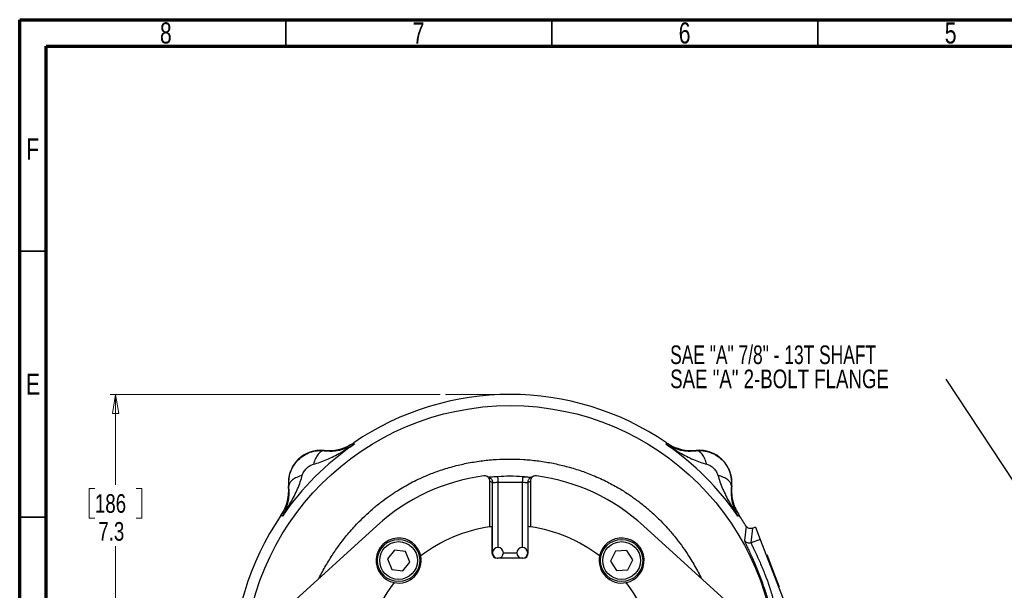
# Model space of a CAD drawing. Header units: inches. Extents: x 0.6 to 16.3, y 0.2 to 11.5.
# Tile 10 of 23: x 0.6 to 7.9, y 7.3 to 11.5. Entities that reach past the tile are written whole.
import ezdxf

# ---------------------------------------------------------------- set-up
doc = ezdxf.new("R2010")
doc.units = ezdxf.units.IN
doc.header["$MEASUREMENT"] = 0
doc.linetypes.add('CENTERX2', pattern=[0.8, 0.5, -0.1, 0.1, -0.1])
doc.styles.add('SLDTEXTSTYLE0', font='TXT', dxfattribs={"width": 0.75})
doc.styles.add('SLDTEXTSTYLE2', font='TXT', dxfattribs={"width": 0.697917})
doc.dimstyles.new('SLDDIMSTYLE1', dxfattribs={"dimtxt": 0.18, "dimasz": 0.14, "dimexe": 0, "dimexo": 0.0625, "dimgap": 0, "dimtad": 0, "dimtih": 1, "dimtoh": 1, "dimdec": 0, "dimrnd": 1e-09, "dimzin": 0, "dimdsep": 46, "dimtxsty": 'Standard', "dimsah": 1, "dimcen": 0.09, "dimadec": 0, "dimazin": 0, "dimtfac": 0.14, "dimtdec": 0, "dimtofl": 0, "dimtmove": 0, "dimatfit": 3, "dimfxl": 0, "dimfrac": 2, "dimtolj": 1, "dimtzin": 0, "dimarcsym": 0})
doc.dimstyles.new('SLDDIMSTYLE2', dxfattribs={"dimtxt": 0.137795, "dimasz": 0.14, "dimexe": 0, "dimexo": 0.0625, "dimgap": 0.034449, "dimtad": 0, "dimtih": 1, "dimtoh": 1, "dimdec": 1, "dimlfac": 1.5, "dimrnd": 1e-09, "dimzin": 12, "dimdsep": 46, "dimtxsty": 'SLDTEXTSTYLE0', "dimblk1": 'CLOSED', "dimblk2": 'CLOSED', "dimsah": 1, "dimcen": 0.09, "dimadec": 0, "dimazin": 3, "dimtfac": 1, "dimtdec": 1, "dimtofl": 0, "dimtmove": 0, "dimatfit": 3, "dimldrblk": 'CLOSED', "dimfxl": 0, "dimfrac": 2, "dimtolj": 1, "dimtzin": 12, "dimarcsym": 0})

# ---------------------------------------------------------------- blocks, each defined once
blk = doc.blocks.new('SW_NOTE_0_2')
at = {"color": 0, "linetype": 'Continuous', "lineweight": 0, "char_height": 0.137795, "attachment_point": 1}
for s, insert, style in [('SAE "A" 7/8" - 13T SHAFT', (-2.0422, 0.2501), 'SLDTEXTSTYLE2'), ('SAE "A" 2-BOLT FLANGE', (-2.0422, 0.0719), 'SLDTEXTSTYLE0')]:
    blk.add_mtext(s, dxfattribs=dict(at, insert=insert, style=style))
blk = doc.blocks.new('_Closed')
at = {"color": 0, "linetype": 'ByBlock', "lineweight": -2}
for p, q in [((-1, 0.166667), (0, 0)), ((-1, 0.166667), (-1, -0.166667)), ((0, 0), (-1, -0.166667)), ((0, 0), (-1, 0))]:
    blk.add_line(p, q, dxfattribs=at)
blk = doc.blocks.new('_D_6')
at = {"color": 7, "linetype": 'Continuous', "lineweight": 0}
for p, q in [((3.7024, 8.7238), (1.2604, 8.7238)), ((1.2998, 8.7238), (1.2998, 8.0551)), ((1.1471, 8.0271), (1.1051, 8.0271)), ((1.1051, 8.0271), (1.1051, 7.8084)), ((1.4525, 8.0271), (1.4945, 8.0271)), ((1.4945, 8.0271), (1.4945, 7.8084)), ((1.1051, 7.8084), (1.1471, 7.8084)), ((1.4945, 7.8084), (1.4525, 7.8084)), ((1.2998, 3.854), (1.2998, 7.6022)), ((2.9738, 3.854), (1.2604, 3.854))]:
    blk.add_line(p, q, dxfattribs=at)
at = {"color": 7, "linetype": 'Continuous', "lineweight": 18, "xscale": 0.14, "yscale": 0.14}
for p, rotation in [((1.2998, 8.7238), 90.0000000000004), ((1.2998, 3.854), 270.0000000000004)]:
    blk.add_blockref('_Closed', p, dxfattribs=dict(at, rotation=rotation))
at = {"color": 7, "linetype": 'Continuous', "lineweight": 18, "char_height": 0.1378, "attachment_point": 1, "style": 'SLDTEXTSTYLE0'}
for s, insert in [('186', (1.1471, 7.986)), ('7.3', (1.1725, 7.7798))]:
    blk.add_mtext(s, dxfattribs=dict(at, insert=insert))

msp = doc.modelspace()

# ---------------------------------------------------------------- linework, layer by layer
at = {"color": 7, "linetype": 'Continuous', "lineweight": 70}
for p, q in [((0.5906, 0.1969), (0.5906, 11.4961)), ((0.5906, 11.4961), (16.3386, 11.4961)), ((0.7874, 0.3937), (0.7874, 11.2992)), ((0.7874, 11.2992), (16.1417, 11.2992))]:
    msp.add_line(p, q, dxfattribs=at)
at = {"color": 7, "linetype": 'Continuous', "lineweight": 35}
for p, q in [((2.5591, 11.2992), (2.5591, 11.4961)), ((4.5276, 11.2992), (4.5276, 11.4961)), ((6.4961, 11.2992), (6.4961, 11.4961)), ((0.7874, 9.7835), (0.5906, 9.7835)), ((0.7874, 7.815), (0.5906, 7.815))]:
    msp.add_line(p, q, dxfattribs=at)
at = {"color": 7, "linetype": 'CENTERX2', "lineweight": 18}
msp.add_line((4.2193, 8.7238), (3.7418, 8.7238), dxfattribs=at)
at = {"color": 7, "linetype": 'Continuous', "lineweight": 25}
for p, q in [((2.8424, 8.3099), (2.8425, 8.3077)), ((3.0617, 8.3664), (3.0635, 8.3605)), ((3.0635, 8.3605), (3.0652, 8.3549)), ((5.3734, 8.3549), (5.3751, 8.3605)), ((5.3751, 8.3605), (5.3769, 8.3664)), ((5.596, 8.3077), (5.5961, 8.3099)), ((4.1267, 8.1157), (4.1267, 8.1153)), ((2.582, 8.0472), (2.5798, 8.0473)), ((4.0693, 8.0819), (4.0894, 8.0723)), ((4.0693, 7.7442), (4.0693, 8.0819)), ((4.1293, 8.0758), (4.3093, 8.0758)), ((4.3491, 8.0723), (4.3693, 8.0819)), ((4.3693, 8.0819), (4.3693, 7.7442)), ((5.8587, 8.0473), (5.8566, 8.0472)), ((2.5292, 7.8262), (2.5233, 7.828)), ((2.5348, 7.8245), (2.5292, 7.8262)), ((5.9094, 7.8262), (5.9037, 7.8245)), ((5.9152, 7.828), (5.9094, 7.8262)), ((3.2328, 7.7527), (2.6033, 7.1788)), ((4.0847, 7.7462), (4.0847, 7.552)), ((4.3538, 7.552), (4.3538, 7.7462)), ((5.8353, 7.1788), (5.2058, 7.7527)), ((5.9657, 7.7503), (5.9536, 7.6438)), ((6.0028, 7.6261), (6.014, 7.734)), ((6.0358, 7.7424), (6.0141, 7.734)), ((6.0358, 7.7424), (6.0705, 7.652)), ((6.0705, 7.652), (6.0028, 7.6261)), ((6.0705, 7.652), (6.2518, 7.1797)), ((3.3629, 7.5726), (3.3118, 7.5068)), ((3.3118, 7.5068), (3.3431, 7.4296)), ((3.4455, 7.5612), (3.3629, 7.5726)), ((3.4769, 7.484), (3.4455, 7.5612)), ((4.3137, 7.512), (4.1249, 7.512)), ((4.9984, 7.565), (4.961, 7.4905)), ((5.0816, 7.5699), (4.9984, 7.565)), ((5.1274, 7.5003), (5.0816, 7.5699)), ((6.1834, 7.375), (6.1207, 7.5382)), ((3.4257, 7.4182), (3.4769, 7.484)), ((4.961, 7.4905), (5.0069, 7.4209)), ((5.0901, 7.4258), (5.1274, 7.5003)), ((3.3431, 7.4296), (3.4257, 7.4182)), ((5.0069, 7.4209), (5.0901, 7.4258)), ((6.213, 7.2978), (6.1834, 7.375))]:
    msp.add_line(p, q, dxfattribs=at)
at = {"color": 8, "linetype": 'Continuous', "lineweight": 25}
for p, q in [((4.0894, 7.5555), (4.0894, 8.0723)), ((4.1293, 8.0758), (4.1293, 7.592)), ((4.3093, 8.0758), (4.3093, 7.592)), ((4.3491, 8.0723), (4.3491, 7.5555)), ((4.0847, 7.552), (4.0893, 7.552)), ((4.1693, 7.552), (4.2693, 7.552)), ((4.3493, 7.552), (4.3538, 7.552))]:
    msp.add_line(p, q, dxfattribs=at)
at = {"color": 7, "linetype": 'Continuous', "lineweight": 25}
for centre, radius in [((4.2193, 6.6704), 1.9709), ((3.3943, 7.4954), 0.1563), ((5.0442, 7.4954), 0.1563), ((3.3943, 7.4954), 0.1397), ((5.0442, 7.4954), 0.1397)]:
    msp.add_circle(centre, radius, dxfattribs=at)
for centre, radius, start, end in [((4.2193, 6.6704), 2.0533, 55.68388, 124.31612), ((4.2193, 6.6704), 2.0419, 124.41629, 145.58371), ((2.8197, 8.07), 0.2409, 84.58105, 185.41895), ((4.2193, 6.6704), 2.0419, 34.41629, 55.58371), ((5.6189, 8.07), 0.2409, 354.58105, 95.41895), ((4.2193, 6.6704), 1.4644, 97.67887, 132.35106), ((4.2193, 6.6704), 1.4482, 86.33442, 93.66464), ((4.2193, 6.6704), 1.4644, 47.64894, 82.32113), ((4.2193, 6.6704), 2.0533, 145.68388, 214.31612), ((4.2193, 6.6704), 2.0533, 31.73069, 34.31612), ((4.2193, 6.6704), 1.0842, 97.95251, 127.61727), ((4.2193, 6.6704), 1.0842, 97.12855, 97.95251), ((4.2193, 6.6704), 1.0842, 82.04749, 82.87145), ((4.2193, 6.6704), 1.0842, 52.38273, 82.04749), ((3.3943, 7.4954), 0.1667, 11.70658, 258.29342), ((5.0442, 7.4954), 0.1667, 281.70658, 168.29342), ((4.1293, 7.552), 0.04, 90, 270), ((4.1293, 7.552), 0.04, 270, 90), ((4.3093, 7.552), 0.04, 90, 270), ((4.3093, 7.552), 0.04, 270, 90), ((3.3943, 7.4954), 0.1667, 258.29342, 11.70658), ((5.0442, 7.4954), 0.1667, 168.29342, 281.70658), ((4.2193, 6.6704), 1.0842, 142.38273, 217.61727), ((4.2193, 6.6704), 1.0842, 322.38273, 37.61727)]:
    msp.add_arc(centre, radius, start, end, dxfattribs=at)
for centre, start_param, end_param in [((4.1249, 7.552), 3.141593, 4.712389), ((4.3137, 7.552), 4.712389, 6.283185)]:
    msp.add_ellipse(centre, major_axis=(0.0402, 0), ratio=0.996195, start_param=start_param, end_param=end_param, dxfattribs=at)
for points, knots in [([(2.582, 8.0472), (2.5813, 8.0643), (2.58, 8.0988), (2.5923, 8.1502), (2.6153, 8.1984), (2.649, 8.2408), (2.6914, 8.2745), (2.7397, 8.2974), (2.7911, 8.3098), (2.8255, 8.3084), (2.8425, 8.3077)], [0, 0, 0, 0, 0.122447, 0.246609, 0.372396, 0.499947, 0.628006, 0.75394, 0.877889, 1, 1, 1, 1]), ([(2.7639, 8.2082), (2.7803, 8.2128), (2.8142, 8.2223), (2.8643, 8.2426), (2.9146, 8.2662), (2.9637, 8.2924), (3.0139, 8.3217), (3.0472, 8.3432), (3.0652, 8.3549)], [0, 0, 0, 0, 0.148633, 0.307887, 0.478552, 0.643419, 0.806588, 1, 1, 1, 1]), ([(2.8425, 8.3077), (2.8351, 8.3065), (2.8202, 8.3041), (2.7982, 8.283), (2.7783, 8.251), (2.7687, 8.2225), (2.7639, 8.2082)], [0, 0, 0, 0, 0.2500574, 0.5, 0.7499426, 1, 1, 1, 1]), ([(2.8424, 8.3099), (2.8642, 8.309), (2.9044, 8.3075), (2.9626, 8.319), (3.015, 8.3376), (3.0464, 8.357), (3.0617, 8.3664)], [0, 0, 0, 0, 0.281934, 0.5212, 0.767399, 1, 1, 1, 1]), ([(2.8425, 8.3077), (2.8629, 8.3063), (2.9016, 8.3036), (2.9461, 8.3095), (2.9827, 8.318), (3.0131, 8.3283), (3.0409, 8.3408), (3.0574, 8.3504), (3.0652, 8.3549)], [0, 0, 0, 0, 0.224415, 0.426368, 0.565915, 0.724691, 0.870242, 1, 1, 1, 1]), ([(5.3734, 8.3549), (5.3811, 8.3504), (5.3976, 8.3408), (5.4255, 8.3283), (5.4558, 8.318), (5.4925, 8.3095), (5.537, 8.3036), (5.5757, 8.3063), (5.596, 8.3077)], [0, 0, 0, 0, 0.129758, 0.275309, 0.434085, 0.573632, 0.775585, 1, 1, 1, 1]), ([(5.3734, 8.3549), (5.3914, 8.3432), (5.4247, 8.3217), (5.4748, 8.2924), (5.524, 8.2662), (5.5742, 8.2426), (5.6243, 8.2223), (5.6583, 8.2128), (5.6746, 8.2082)], [0, 0, 0, 0, 0.1934098, 0.3565783, 0.5214484, 0.6921096, 0.8513657, 1, 1, 1, 1]), ([(5.3769, 8.3664), (5.3955, 8.3551), (5.4299, 8.3343), (5.4865, 8.3163), (5.5413, 8.3072), (5.5782, 8.309), (5.5961, 8.3099)], [0, 0, 0, 0, 0.281952, 0.521219, 0.767417, 1, 1, 1, 1]), ([(5.596, 8.3077), (5.6136, 8.3084), (5.6486, 8.3097), (5.7003, 8.2969), (5.748, 8.2739), (5.7895, 8.2407), (5.8227, 8.1992), (5.8458, 8.1515), (5.8585, 8.0998), (5.8572, 8.0647), (5.8566, 8.0472)], [0, 0, 0, 0, 0.125496, 0.250568, 0.375355, 0.500001, 0.624646, 0.749433, 0.874504, 1, 1, 1, 1]), ([(5.6746, 8.2082), (5.6698, 8.2225), (5.6602, 8.251), (5.6404, 8.283), (5.6183, 8.3041), (5.6034, 8.3065), (5.596, 8.3077)], [0, 0, 0, 0, 0.250057, 0.5, 0.749943, 1, 1, 1, 1]), ([(2.6815, 8.1258), (2.6847, 8.1343), (2.6916, 8.153), (2.7122, 8.1774), (2.7367, 8.198), (2.7554, 8.205), (2.7639, 8.2082)], [0, 0, 0, 0, 0.227358, 0.500018, 0.772307, 1, 1, 1, 1]), ([(5.6746, 8.2082), (5.6831, 8.205), (5.7018, 8.1981), (5.7263, 8.1775), (5.7468, 8.153), (5.7538, 8.1343), (5.757, 8.1258)], [0, 0, 0, 0, 0.227358, 0.500018, 0.772307, 1, 1, 1, 1]), ([(2.5348, 7.8245), (2.5465, 7.8426), (2.568, 7.8758), (2.5973, 7.926), (2.6235, 7.9751), (2.6471, 8.0254), (2.6674, 8.0755), (2.6769, 8.1094), (2.6815, 8.1258)], [0, 0, 0, 0, 0.19341, 0.356578, 0.521448, 0.69211, 0.851366, 1, 1, 1, 1]), ([(2.6815, 8.1258), (2.6672, 8.121), (2.6387, 8.1114), (2.6067, 8.0915), (2.5856, 8.0695), (2.5832, 8.0546), (2.582, 8.0472)], [0, 0, 0, 0, 0.250057, 0.5, 0.749943, 1, 1, 1, 1]), ([(4.0693, 8.0819), (4.0688, 8.0864), (4.0679, 8.0954), (4.0609, 8.1075), (4.0507, 8.1166), (4.0376, 8.122), (4.0284, 8.1218), (4.0236, 8.1217)], [0, 0, 0, 0, 0.197771, 0.395193, 0.598315, 0.790277, 1, 1, 1, 1]), ([(4.0662, 8.1086), (4.0632, 8.1101), (4.0562, 8.1134), (4.0493, 8.1167), (4.0453, 8.1185)], [0, 0, 0, 0, 0.434186, 1, 1, 1, 1]), ([(4.1267, 8.1152), (4.1172, 8.1145), (4.1, 8.1134), (4.0813, 8.1121), (4.0697, 8.1114), (4.0652, 8.111), (4.0629, 8.1107), (4.063, 8.1105), (4.063, 8.1104)], [0, 0, 0, 0, 0.3183846, 0.5682945, 0.7511203, 0.8754843, 0.9717032, 1, 1, 1, 1]), ([(4.3118, 8.1157), (4.3219, 8.115), (4.342, 8.1137), (4.366, 8.1121), (4.3753, 8.1118), (4.3788, 8.1117)], [0, 0, 0, 0, 0.383486, 0.764319, 1, 1, 1, 1]), ([(4.372, 8.1086), (4.3714, 8.1088), (4.3702, 8.109), (4.3579, 8.1105), (4.3422, 8.1124), (4.3255, 8.1142), (4.3159, 8.1149), (4.3118, 8.1152)], [0, 0, 0, 0, 0.222644, 0.427401, 0.702294, 0.871771, 1, 1, 1, 1]), ([(4.4149, 8.1217), (4.4104, 8.1218), (4.4012, 8.1221), (4.3882, 8.1168), (4.3778, 8.1078), (4.3708, 8.0956), (4.3698, 8.0865), (4.3693, 8.0819)], [0, 0, 0, 0, 0.199414, 0.398488, 0.602512, 0.794514, 1, 1, 1, 1]), ([(4.3932, 8.1185), (4.3898, 8.1169), (4.3846, 8.1145), (4.3777, 8.1112), (4.3742, 8.1095), (4.3724, 8.1086)], [0, 0, 0, 0, 0.496782, 0.739131, 1, 1, 1, 1]), ([(5.8566, 8.0472), (5.8554, 8.0546), (5.853, 8.0695), (5.8318, 8.0915), (5.7999, 8.1114), (5.7713, 8.121), (5.757, 8.1258)], [0, 0, 0, 0, 0.250057, 0.5, 0.749943, 1, 1, 1, 1]), ([(5.757, 8.1258), (5.7616, 8.1094), (5.7711, 8.0755), (5.7914, 8.0254), (5.815, 7.9751), (5.8413, 7.926), (5.8705, 7.8758), (5.8921, 7.8426), (5.9037, 7.8245)], [0, 0, 0, 0, 0.148633, 0.307887, 0.478552, 0.643419, 0.806588, 1, 1, 1, 1]), ([(2.5233, 7.828), (2.5346, 7.8467), (2.5554, 7.8811), (2.5734, 7.9377), (2.5825, 7.9925), (2.5807, 8.0294), (2.5798, 8.0473)], [0, 0, 0, 0, 0.281952, 0.521219, 0.767417, 1, 1, 1, 1]), ([(2.5348, 7.8245), (2.5393, 7.8323), (2.5489, 7.8488), (2.5614, 7.8766), (2.5717, 7.907), (2.5802, 7.9437), (2.5861, 7.9881), (2.5834, 8.0268), (2.582, 8.0472)], [0, 0, 0, 0, 0.129758, 0.275309, 0.434085, 0.573632, 0.775585, 1, 1, 1, 1]), ([(4.0894, 8.0723), (4.0903, 8.072), (4.0922, 8.0715), (4.1016, 8.0723), (4.1118, 8.0735), (4.1212, 8.0748), (4.1261, 8.0754), (4.1293, 8.0758)], [0, 0, 0, 0, 0.239893, 0.498467, 0.748839, 0.839044, 1, 1, 1, 1]), ([(4.3093, 8.0758), (4.3124, 8.0754), (4.3174, 8.0748), (4.3268, 8.0735), (4.337, 8.0723), (4.3463, 8.0715), (4.3482, 8.072), (4.3491, 8.0723)], [0, 0, 0, 0, 0.159313, 0.251606, 0.501689, 0.760144, 1, 1, 1, 1]), ([(5.8566, 8.0472), (5.8552, 8.0268), (5.8525, 7.9881), (5.8584, 7.9437), (5.8668, 7.907), (5.8772, 7.8766), (5.8896, 7.8488), (5.8992, 7.8323), (5.9037, 7.8245)], [0, 0, 0, 0, 0.224415, 0.426368, 0.565915, 0.724691, 0.870242, 1, 1, 1, 1]), ([(5.8587, 8.0473), (5.8579, 8.0255), (5.8563, 7.9853), (5.8678, 7.9271), (5.8864, 7.8747), (5.9058, 7.8433), (5.9152, 7.828)], [0, 0, 0, 0, 0.281952, 0.521218, 0.767417, 1, 1, 1, 1]), ([(6.014, 7.734), (6.0097, 7.7328), (6.0009, 7.7305), (5.9872, 7.7326), (5.9745, 7.739), (5.9687, 7.7465), (5.9657, 7.7503)], [0, 0, 0, 0, 0.245572, 0.491001, 0.735542, 1, 1, 1, 1]), ([(5.9536, 7.6438), (5.954, 7.6418), (5.9547, 7.6379), (5.9623, 7.6204), (5.9736, 7.5958), (5.9888, 7.5632), (6.0068, 7.524), (6.0266, 7.4792), (6.047, 7.4307), (6.067, 7.38), (6.0861, 7.3287), (6.1035, 7.2789), (6.1188, 7.2324), (6.1317, 7.1912), (6.1422, 7.1567), (6.1503, 7.1305), (6.1563, 7.1126), (6.1584, 7.1093), (6.1595, 7.1076)], [0, 0, 0, 0, 0.062537, 0.125969, 0.189252, 0.251298, 0.313097, 0.375613, 0.438029, 0.499641, 0.56124, 0.623835, 0.686279, 0.748251, 0.810789, 0.873688, 0.9367, 1, 1, 1, 1]), ([(6.0028, 7.6261), (5.9982, 7.6248), (5.989, 7.6224), (5.9747, 7.6251), (5.9619, 7.6321), (5.9564, 7.6399), (5.9536, 7.6438)], [0, 0, 0, 0, 0.250121, 0.5, 0.749879, 1, 1, 1, 1]), ([(6.0028, 7.6261), (6.0029, 7.6252), (6.0031, 7.6233), (6.0059, 7.6161), (6.0106, 7.6056), (6.017, 7.5918), (6.025, 7.5751), (6.0341, 7.5561), (6.043, 7.5371), (6.0514, 7.5188), (6.0595, 7.5009), (6.0717, 7.4734), (6.0867, 7.4381), (6.1024, 7.3991), (6.115, 7.3656), (6.1256, 7.3358), (6.1336, 7.3124), (6.1391, 7.2957), (6.1423, 7.2857), (6.1456, 7.2753), (6.1492, 7.2639), (6.1527, 7.2525), (6.1564, 7.2404), (6.1611, 7.2247), (6.1664, 7.2066), (6.1717, 7.1888), (6.1768, 7.1719), (6.1813, 7.158), (6.1832, 7.1551), (6.1841, 7.1537)], [0, 0, 0, 0, 0.0392227, 0.0808348, 0.1248516, 0.1657093, 0.2050779, 0.2497603, 0.2865554, 0.3120993, 0.3451026, 0.3746678, 0.4407557, 0.4997584, 0.5383445, 0.5801, 0.6250334, 0.639249, 0.6544267, 0.6705665, 0.6876685, 0.7088204, 0.7269099, 0.7500064, 0.7939963, 0.8344511, 0.8749832, 0.9388477, 1, 1, 1, 1])]:
    msp.add_open_spline(points, degree=3, knots=knots, dxfattribs=at)
at = {"color": 8, "linetype": 'Continuous', "lineweight": 25}
for points, knots in [([(2.8051, 7.3628), (2.8057, 7.3641), (2.8206, 7.3967), (2.8548, 7.4572), (2.9064, 7.5415), (2.9634, 7.6224), (3.0277, 7.7032), (3.0938, 7.7757), (3.158, 7.8381), (3.2162, 7.8896), (3.2768, 7.938), (3.3365, 7.9808), (3.3932, 8.0176), (3.446, 8.0488), (3.4987, 8.0771), (3.5538, 8.1039), (3.6221, 8.1336), (3.7072, 8.1653), (3.8062, 8.1948), (3.9107, 8.2184), (4.0145, 8.2347), (4.1173, 8.2441), (4.2177, 8.247), (4.3181, 8.2439), (4.4209, 8.2344), (4.5223, 8.2184), (4.6241, 8.1957), (4.7232, 8.1668), (4.8257, 8.1294), (4.9239, 8.0855), (5.015, 8.0366), (5.0802, 7.9959), (5.1255, 7.9649), (5.1562, 7.9427), (5.1878, 7.9186), (5.2173, 7.8948), (5.2453, 7.871), (5.2726, 7.8468), (5.3026, 7.8188), (5.3399, 7.782), (5.378, 7.7415), (5.4112, 7.7034), (5.4381, 7.6708), (5.4697, 7.6308), (5.5083, 7.5779), (5.5461, 7.5206), (5.5779, 7.4681), (5.6047, 7.4202), (5.6233, 7.3849), (5.6326, 7.3654), (5.6341, 7.3622)], [0, 0, 0, 0, 0.001231, 0.030539, 0.059116, 0.085512, 0.114838, 0.147102, 0.169089, 0.191085, 0.213366, 0.235089, 0.253692, 0.271009, 0.287317, 0.304616, 0.323295, 0.350788, 0.38195, 0.411255, 0.442067, 0.47138, 0.4992, 0.527648, 0.556968, 0.587165, 0.615073, 0.645786, 0.675103, 0.707985, 0.737366, 0.763236, 0.773426, 0.784175, 0.795484, 0.807352, 0.816422, 0.826788, 0.838448, 0.851402, 0.871469, 0.885819, 0.894456, 0.907521, 0.92923, 0.950286, 0.965995, 0.981584, 0.997053, 1, 1, 1, 1]), ([(4.0661, 8.1084), (4.0671, 8.108), (4.0708, 8.1065), (4.0762, 8.1024), (4.0819, 8.0962), (4.0861, 8.0888), (4.0889, 8.0807), (4.0892, 8.0751), (4.0894, 8.0723)], [0, 0, 0, 0, 0.074374, 0.25913, 0.443885, 0.629214, 0.814706, 1, 1, 1, 1]), ([(4.3725, 8.1084), (4.3714, 8.108), (4.3678, 8.1065), (4.3623, 8.1024), (4.3566, 8.0962), (4.3524, 8.0888), (4.3497, 8.0807), (4.3493, 8.0751), (4.3491, 8.0723)], [0, 0, 0, 0, 0.074391, 0.259144, 0.443896, 0.629221, 0.814709, 1, 1, 1, 1])]:
    msp.add_open_spline(points, degree=3, knots=knots, dxfattribs=at)
msp.add_open_spline([(4.1267, 8.1153), (4.1268, 8.1147), (4.1268, 8.1136), (4.1271, 8.1099), (4.1274, 8.105), (4.1278, 8.0988), (4.1282, 8.0917), (4.1287, 8.0839), (4.1291, 8.0785), (4.1293, 8.0758)], degree=3, dxfattribs=at)
at = {"color": 7, "linetype": 'Continuous', "lineweight": 25}
msp.add_open_spline([(4.3118, 8.1157), (4.3118, 8.1156), (4.3118, 8.1156), (4.3117, 8.1135), (4.3115, 8.1099), (4.3112, 8.105), (4.3108, 8.0988), (4.3103, 8.0917), (4.3098, 8.0839), (4.3095, 8.0785), (4.3093, 8.0758)], degree=3, dxfattribs=at)

# ---------------------------------------------------------------- block references
at = {"color": 7, "linetype": 'Continuous', "lineweight": 0}
msp.add_blockref('SW_NOTE_0_2', (7.4456, 8.8362), dxfattribs=at)

# ---------------------------------------------------------------- texts
at = {"color": 7, "linetype": 'Continuous', "lineweight": 0, "char_height": 0.1562, "attachment_point": 2, "style": 'SLDTEXTSTYLE0'}
for s, insert in [('8', (1.6717, 11.476)), ('7', (3.5417, 11.476)), ('6', (5.5102, 11.476)), ('5', (7.4787, 11.476)), ('F', (0.6873, 10.6174)), ('E', (0.6893, 8.8775))]:
    msp.add_mtext(s, dxfattribs=dict(at, insert=insert))

# ---------------------------------------------------------------- dimensions: what is measured, and where the dimension line sits
at = {"color": 7, "linetype": 'Continuous', "lineweight": 18}
dim = msp.add_linear_dim(base=(1.2998, 3.854), p1=(3.7418, 8.7238), p2=(3.0131, 3.854), angle=90, dimstyle='SLDDIMSTYLE2', dxfattribs=at)
dim.commit()
dim.dimension.update_dxf_attribs({"geometry": '_D_6', "text_midpoint": (1.2998, 7.8287), "dimtype": 160})

# ---------------------------------------------------------------- leaders
at = {"color": 7, "linetype": 'Continuous', "lineweight": 0}
msp.add_leader([(8.0353, 7.9443), (7.4456, 8.8362)], dimstyle='SLDDIMSTYLE1', dxfattribs=at)

doc.saveas('drawing.dxf')
